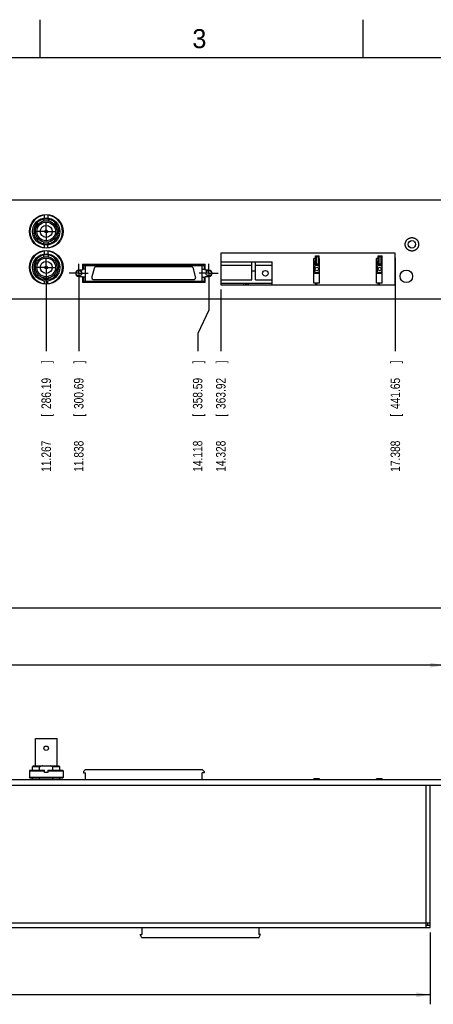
# Model space of a CAD drawing. Header units: inches. Extents: x 0 to 34, y 0 to 22.
# Tile 5 of 16: x 21 to 26.4, y 9.1 to 22. Entities that reach past the tile are written whole.
import ezdxf

# ---------------------------------------------------------------- set-up
doc = ezdxf.new("R2010")
doc.units = ezdxf.units.IN
doc.header["$LTSCALE"] = 1.87
doc.header["$MEASUREMENT"] = 0
doc.linetypes.add('CENTER', pattern=[0.6, 0.375, -0.075, 0.075, -0.075])
doc.layers.get('0').update_dxf_attribs({"linetype": 'CONTINUOUS'})
doc.layers.add('DEFAULT_1', color=7, linetype='CENTER')
doc.layers.add('DIMENSIONS', color=7, linetype='CONTINUOUS')
doc.styles.get("Standard").update_dxf_attribs({"font": 'txt', "width": 0.8})
doc.dimstyles.new('DIMSTYLE_1', dxfattribs={"dimtxt": 0.125, "dimasz": 0.18, "dimexe": 0.18, "dimexo": 0.0625, "dimgap": 0.09, "dimtad": 0, "dimtih": 1, "dimtoh": 1, "dimdec": 3, "dimlfac": 1.333333, "dimzin": 4, "dimdsep": 46, "dimtxsty": 'STANDARD', "dimblk": '_FILLED', "dimblk1": '_FILLED', "dimblk2": '_FILLED', "dimcen": 0.09, "dimadec": 0, "dimazin": 0, "dimtp": 0.01, "dimtm": 0.01, "dimtfac": 1, "dimtdec": 3, "dimtofl": 0, "dimtmove": 0, "dimatfit": 3, "dimldrblk": '_FILLED', "dimfxl": 1, "dimtolj": 1, "dimtzin": 4, "dimarcsym": 0})
doc.dimstyles.new('DIMSTYLE_2', dxfattribs={"dimtxt": 0.125, "dimasz": 0.18, "dimexe": 0.18, "dimexo": 0.0625, "dimgap": 0.09, "dimtad": 0, "dimtih": 1, "dimtoh": 1, "dimdec": 3, "dimlfac": 1.333333, "dimzin": 4, "dimdsep": 46, "dimtxsty": 'STANDARD', "dimblk": '_FILLED', "dimblk1": '_FILLED', "dimblk2": '_FILLED', "dimcen": 0.09, "dimadec": 0, "dimazin": 0, "dimtp": 0.01, "dimtm": 0.01, "dimtfac": 1, "dimtdec": 3, "dimtofl": 0, "dimtmove": 0, "dimatfit": 3, "dimldrblk": '_FILLED', "dimfxl": 1, "dimtolj": 1, "dimtzin": 4, "dimarcsym": 0})

# ---------------------------------------------------------------- blocks, each defined once
blk = doc.blocks.new('*D15')
at = {"layer": 'DIMENSIONS', "color": 2, "linetype": 'CONTINUOUS'}
blk.add_line((21.336, 18.682), (21.336, 17.644), dxfattribs=at)
at = {"layer": 'DIMENSIONS', "color": 2, "linetype": 'CONTINUOUS', "width": 0.8}
for s, p in [(']', (21.398, 17.482)), ('286.19', (21.398, 16.882)), ('[', (21.398, 16.782)), ('11.267', (21.398, 16.057))]:
    blk.add_text(s, height=0.125, rotation=90, dxfattribs=at).set_placement(p)
blk = doc.blocks.new('_FILLED')
at = {"color": 0, "linetype": 'BYBLOCK'}
blk.add_solid([(0, 0), (-1, 0.174), (-1, -0.174)], dxfattribs=at)
blk = doc.blocks.new('*D16')
at = {"layer": 'DIMENSIONS', "color": 2, "linetype": 'CONTINUOUS'}
blk.add_line((21.764, 18.604), (21.764, 17.644), dxfattribs=at)
at = {"layer": 'DIMENSIONS', "color": 2, "linetype": 'CONTINUOUS', "width": 0.8}
for s, p in [(']', (21.826, 17.482)), ('300.69', (21.826, 16.882)), ('[', (21.826, 16.782)), ('11.838', (21.826, 16.057))]:
    blk.add_text(s, height=0.125, rotation=90, dxfattribs=at).set_placement(p)
blk = doc.blocks.new('*D17')
at = {"layer": 'DIMENSIONS', "color": 2, "linetype": 'CONTINUOUS'}
for p, q in [((23.474, 18.604), (23.474, 18.181)), ((23.474, 18.181), (23.328, 17.873)), ((23.328, 17.873), (23.328, 17.644))]:
    blk.add_line(p, q, dxfattribs=at)
at = {"layer": 'DIMENSIONS', "color": 2, "linetype": 'CONTINUOUS', "width": 0.8}
for s, p in [(']', (23.39, 17.482)), ('358.59', (23.39, 16.882)), ('[', (23.39, 16.782)), ('14.118', (23.39, 16.057))]:
    blk.add_text(s, height=0.125, rotation=90, dxfattribs=at).set_placement(p)
blk = doc.blocks.new('*D18')
at = {"layer": 'DIMENSIONS', "color": 2, "linetype": 'CONTINUOUS'}
blk.add_line((23.631, 18.453), (23.631, 17.644), dxfattribs=at)
at = {"layer": 'DIMENSIONS', "color": 2, "linetype": 'CONTINUOUS', "width": 0.8}
for s, p in [(']', (23.694, 17.482)), ('363.92', (23.694, 16.882)), ('[', (23.694, 16.782)), ('14.328', (23.694, 16.057))]:
    blk.add_text(s, height=0.125, rotation=90, dxfattribs=at).set_placement(p)
blk = doc.blocks.new('*D19')
at = {"layer": 'DIMENSIONS', "color": 2, "linetype": 'CONTINUOUS'}
blk.add_line((25.926, 18.87), (25.926, 17.644), dxfattribs=at)
at = {"layer": 'DIMENSIONS', "color": 2, "linetype": 'CONTINUOUS', "width": 0.8}
for s, p in [(']', (25.989, 17.482)), ('441.65', (25.989, 16.882)), ('[', (25.989, 16.782)), ('17.388', (25.989, 16.057))]:
    blk.add_text(s, height=0.125, rotation=90, dxfattribs=at).set_placement(p)
blk = doc.blocks.new('*D20')
at = {"layer": 'DIMENSIONS', "color": 2, "linetype": 'CONTINUOUS'}
blk.add_line((27.135, 18.269), (27.135, 17.644), dxfattribs=at)
at = {"layer": 'DIMENSIONS', "color": 2, "linetype": 'CONTINUOUS', "width": 0.8}
for s, p in [(']', (27.198, 17.482)), ('482.6', (27.198, 16.982)), ('[', (27.198, 16.882)), ('19.000', (27.198, 16.157))]:
    blk.add_text(s, height=0.125, rotation=90, dxfattribs=at).set_placement(p)
blk = doc.blocks.new('*D21')
at = {"layer": 'DIMENSIONS', "color": 2, "linetype": 'CONTINUOUS'}
for p, q in [((13.635, 10.002), (13.635, 9.057)), ((26.385, 10.002), (26.385, 9.057)), ((13.635, 9.182), (19.235, 9.182)), ((26.385, 9.182), (20.785, 9.182))]:
    blk.add_line(p, q, dxfattribs=at)
at = {"layer": 'DIMENSIONS', "color": 2, "linetype": 'CONTINUOUS', "xscale": 0.18, "yscale": 0.18, "zscale": 0.18, "rotation": 180}
blk.add_blockref('_FILLED', (13.635, 9.182), dxfattribs=at)
at = {"layer": 'DIMENSIONS', "color": 2, "linetype": 'CONTINUOUS', "xscale": 0.18, "yscale": 0.18, "zscale": 0.18}
blk.add_blockref('_FILLED', (26.385, 9.182), dxfattribs=at)
at = {"layer": 'DIMENSIONS', "color": 2, "linetype": 'CONTINUOUS', "width": 0.8}
for s, p in [('17.000', (19.298, 9.119)), ('[', (20.023, 9.119)), ('431.8', (20.123, 9.119)), (']', (20.623, 9.119))]:
    blk.add_text(s, height=0.125, dxfattribs=at).set_placement(p)
blk = doc.blocks.new('*D23')
at = {"layer": 'DIMENSIONS', "color": 2, "linetype": 'CONTINUOUS'}
for p, q in [((13.451, 12.717), (13.451, 13.639)), ((26.569, 12.717), (26.569, 13.639)), ((13.451, 13.514), (19.185, 13.514)), ((26.569, 13.514), (20.835, 13.514))]:
    blk.add_line(p, q, dxfattribs=at)
at = {"layer": 'DIMENSIONS', "color": 2, "linetype": 'CONTINUOUS', "xscale": 0.18, "yscale": 0.18, "zscale": 0.18, "rotation": 180}
blk.add_blockref('_FILLED', (13.451, 13.514), dxfattribs=at)
at = {"layer": 'DIMENSIONS', "color": 2, "linetype": 'CONTINUOUS', "xscale": 0.18, "yscale": 0.18, "zscale": 0.18}
blk.add_blockref('_FILLED', (26.569, 13.514), dxfattribs=at)
at = {"layer": 'DIMENSIONS', "color": 2, "linetype": 'CONTINUOUS', "width": 0.8}
for s, p in [('17.490', (19.248, 13.451)), ('[', (19.973, 13.451)), ('444.25', (20.073, 13.451)), (']', (20.673, 13.451))]:
    blk.add_text(s, height=0.125, dxfattribs=at).set_placement(p)
blk = doc.blocks.new('*D24')
at = {"layer": 'DIMENSIONS', "color": 2, "linetype": 'CONTINUOUS'}
for p, q in [((12.885, 12.001), (12.885, 14.389)), ((27.135, 12.001), (27.135, 14.389)), ((12.885, 14.264), (19.235, 14.264)), ((27.135, 14.264), (20.785, 14.264))]:
    blk.add_line(p, q, dxfattribs=at)
at = {"layer": 'DIMENSIONS', "color": 2, "linetype": 'CONTINUOUS', "xscale": 0.18, "yscale": 0.18, "zscale": 0.18, "rotation": 180}
blk.add_blockref('_FILLED', (12.885, 14.264), dxfattribs=at)
at = {"layer": 'DIMENSIONS', "color": 2, "linetype": 'CONTINUOUS', "xscale": 0.18, "yscale": 0.18, "zscale": 0.18}
blk.add_blockref('_FILLED', (27.135, 14.264), dxfattribs=at)
at = {"layer": 'DIMENSIONS', "color": 2, "linetype": 'CONTINUOUS', "width": 0.8}
for s, p in [('19.000', (19.298, 14.201)), ('[', (20.023, 14.201)), ('482.6', (20.123, 14.201)), (']', (20.623, 14.201))]:
    blk.add_text(s, height=0.125, dxfattribs=at).set_placement(p)

msp = doc.modelspace()

# ---------------------------------------------------------------- linework, layer by layer
at = {"color": 2, "linetype": 'CONTINUOUS'}
for p, q in [((21.25002, 22), (21.25002, 21.5)), ((25.50002, 22), (25.50002, 21.5))]:
    msp.add_line(p, q, dxfattribs=at)
at = {"color": 7, "linetype": 'CONTINUOUS'}
for p, q in [((27.13523, 19.62906), (12.88523, 19.62906)), ((21.315, 19.39462), (21.315, 19.43722)), ((21.35625, 19.43722), (21.35625, 19.39462)), ((21.25215, 19.37519), (21.306, 19.37519)), ((21.306, 19.38156), (21.36525, 19.38156)), ((21.306, 19.35595), (21.306, 19.38156)), ((21.36525, 19.35595), (21.36525, 19.38156)), ((21.36525, 19.37519), (21.41911, 19.37519)), ((21.306, 19.05569), (21.306, 19.07717)), ((21.306, 19.05569), (21.36525, 19.05569)), ((21.315, 18.9959), (21.315, 19.0385)), ((21.35625, 18.9959), (21.35625, 19.0385)), ((21.36525, 19.05569), (21.36525, 19.07717)), ((21.306, 18.91394), (21.36525, 18.91394)), ((21.306, 18.88345), (21.306, 18.91394)), ((21.315, 18.92212), (21.315, 18.96472)), ((21.35625, 18.96472), (21.35625, 18.92212)), ((21.36525, 18.88345), (21.36525, 18.91394)), ((25.926, 18.93231), (23.631, 18.93231)), ((23.631, 18.93231), (23.631, 18.51531)), ((25.926, 18.51531), (25.926, 18.93231)), ((21.81083, 18.78794), (23.42708, 18.78794)), ((21.81083, 18.78794), (21.81083, 18.70806)), ((21.82591, 18.77019), (23.41154, 18.77019)), ((21.82591, 18.77019), (21.82591, 18.71852)), ((21.85101, 18.5635), (21.85101, 18.77019)), ((23.38645, 18.5635), (23.38645, 18.77019)), ((23.41154, 18.77019), (23.41154, 18.71852)), ((23.42708, 18.70806), (23.42708, 18.78794)), ((23.631, 18.81832), (24.30623, 18.81832)), ((23.631, 18.77403), (24.04048, 18.77403)), ((24.04048, 18.5821), (24.04048, 18.81832)), ((24.08772, 18.5821), (24.08772, 18.81832)), ((24.08772, 18.77403), (24.30623, 18.77403)), ((24.30623, 18.51531), (24.30623, 18.81832)), ((24.87563, 18.86181), (24.8535, 18.86181)), ((24.8535, 18.53781), (24.8535, 18.86181)), ((24.87563, 18.8197), (24.8535, 18.8197)), ((24.86775, 18.8197), (24.86775, 18.77845)), ((24.9285, 18.77845), (24.86775, 18.77845)), ((24.87563, 18.89395), (24.927, 18.89395)), ((24.87563, 18.77995), (24.87563, 18.89395)), ((24.87563, 18.77995), (24.927, 18.77995)), ((24.91575, 18.8827), (24.88688, 18.8827)), ((24.88688, 18.8827), (24.88688, 18.7912)), ((24.88688, 18.7912), (24.91575, 18.7912)), ((24.9045, 18.77995), (24.9045, 18.77845)), ((24.91575, 18.7912), (24.91575, 18.8827)), ((24.927, 18.77995), (24.927, 18.89395)), ((24.9285, 18.86181), (24.927, 18.86181)), ((24.9285, 18.8197), (24.927, 18.8197)), ((24.9285, 18.53781), (24.9285, 18.86181)), ((25.70063, 18.86181), (25.6785, 18.86181)), ((25.6785, 18.53781), (25.6785, 18.86181)), ((25.70063, 18.8197), (25.6785, 18.8197)), ((25.69275, 18.8197), (25.69275, 18.77845)), ((25.7535, 18.77845), (25.69275, 18.77845)), ((25.70063, 18.89395), (25.752, 18.89395)), ((25.70063, 18.77995), (25.70063, 18.89395)), ((25.70063, 18.77995), (25.752, 18.77995)), ((25.74075, 18.8827), (25.71188, 18.8827)), ((25.71188, 18.8827), (25.71188, 18.7912)), ((25.71188, 18.7912), (25.74075, 18.7912)), ((25.7295, 18.77995), (25.7295, 18.77845)), ((25.74075, 18.7912), (25.74075, 18.8827)), ((25.752, 18.77995), (25.752, 18.89395)), ((25.7535, 18.86181), (25.752, 18.86181)), ((25.7535, 18.8197), (25.752, 18.8197)), ((25.7535, 18.53781), (25.7535, 18.86181)), ((21.81083, 18.70806), (21.76388, 18.70806)), ((21.85101, 18.71852), (21.82591, 18.71852)), ((21.96574, 18.72911), (21.93647, 18.61986)), ((23.24319, 18.751), (21.99426, 18.751)), ((23.30099, 18.61986), (23.27172, 18.72911)), ((23.38645, 18.71852), (23.41154, 18.71852)), ((23.47433, 18.70806), (23.42708, 18.70806)), ((24.04048, 18.70021), (24.08772, 18.70021)), ((24.9285, 18.6637), (24.8535, 18.6637)), ((24.86175, 18.75661), (24.86175, 18.68917)), ((25.7535, 18.6637), (25.6785, 18.6637)), ((25.68675, 18.75661), (25.68675, 18.68917)), ((21.42325, 18.58769), (21.24801, 18.58769)), ((21.306, 18.58806), (21.306, 18.60467)), ((21.306, 18.58806), (21.36525, 18.58806)), ((21.315, 18.5234), (21.315, 18.566)), ((21.35625, 18.5234), (21.35625, 18.566)), ((21.36525, 18.58806), (21.36525, 18.60467)), ((21.76388, 18.62406), (21.81083, 18.62406)), ((21.81083, 18.62406), (21.81083, 18.54419)), ((23.42708, 18.54419), (21.81083, 18.54419)), ((21.85101, 18.61517), (21.82591, 18.61517)), ((21.82591, 18.61517), (21.82591, 18.5635)), ((21.82591, 18.5635), (23.41154, 18.5635)), ((21.96499, 18.58269), (23.27247, 18.58269)), ((23.38645, 18.61517), (23.41154, 18.61517)), ((23.41154, 18.61517), (23.41154, 18.5635)), ((23.42708, 18.62406), (23.47433, 18.62406)), ((23.42708, 18.54419), (23.42708, 18.62406)), ((23.631, 18.5821), (24.04048, 18.5821)), ((23.631, 18.53781), (24.30623, 18.53781)), ((23.631, 18.51531), (25.926, 18.51531)), ((23.93235, 18.53781), (23.93235, 18.51531)), ((23.9556, 18.53781), (23.9556, 18.51531)), ((23.96985, 18.53781), (23.96985, 18.51531)), ((23.9931, 18.53781), (23.9931, 18.51531)), ((24.08772, 18.5821), (24.30623, 18.5821)), ((24.9285, 18.53781), (24.8535, 18.53781)), ((24.87582, 18.53781), (24.87582, 18.51531)), ((24.89119, 18.53781), (24.89119, 18.51531)), ((25.7535, 18.53781), (25.6785, 18.53781)), ((25.70082, 18.53781), (25.70082, 18.51531)), ((25.71619, 18.53781), (25.71619, 18.51531)), ((12.88523, 18.33156), (27.13523, 18.33156)), ((21.19313, 12.19154), (21.19313, 12.55004)), ((21.19313, 12.55004), (21.47813, 12.55004)), ((21.47813, 12.19154), (21.47813, 12.55004)), ((21.17138, 12.19154), (21.15638, 12.17654)), ((21.24801, 12.17654), (21.15638, 12.17654)), ((21.15638, 12.13379), (21.15638, 12.17654)), ((21.17138, 12.19154), (21.49988, 12.19154)), ((21.24801, 12.13379), (21.24801, 12.17654)), ((21.51488, 12.17654), (21.42325, 12.17654)), ((21.42325, 12.13379), (21.42325, 12.17654)), ((21.49988, 12.19154), (21.51488, 12.17654)), ((21.51488, 12.13379), (21.51488, 12.17654)), ((21.1215, 12.13379), (21.114, 12.12629)), ((21.114, 12.12629), (21.315, 12.12629)), ((21.114, 12.12629), (21.114, 12.03779)), ((21.55725, 12.03779), (21.114, 12.03779)), ((21.1215, 12.03029), (21.114, 12.03779)), ((21.1215, 12.13379), (21.315, 12.13379)), ((21.315, 12.10304), (21.315, 12.13379)), ((21.35625, 12.10304), (21.315, 12.10304)), ((21.35625, 12.13379), (21.54975, 12.13379)), ((21.35625, 12.13379), (21.35625, 12.10304)), ((21.35625, 12.12629), (21.55725, 12.12629)), ((21.54975, 12.13379), (21.55725, 12.12629)), ((21.54975, 12.03029), (21.55725, 12.03779)), ((21.55725, 12.12629), (21.55725, 12.03779)), ((21.85101, 12.14253), (21.82591, 12.11743)), ((21.82591, 12.11743), (21.82591, 12.09823)), ((21.82591, 12.09823), (21.85101, 12.09823)), ((21.85101, 12.14253), (23.38645, 12.14253)), ((21.85101, 12.01379), (21.85101, 12.09823)), ((23.38645, 12.14253), (23.41154, 12.11743)), ((23.41154, 12.09823), (23.38645, 12.09823)), ((23.38645, 12.01379), (23.38645, 12.09823)), ((23.41154, 12.11743), (23.41154, 12.09823)), ((12.88523, 12.01379), (27.13523, 12.01379)), ((12.88523, 11.93879), (27.13523, 11.93879)), ((21.54975, 12.03029), (21.1215, 12.03029)), ((21.15638, 12.01379), (21.15638, 12.03029)), ((21.24801, 12.01379), (21.24801, 12.03029)), ((21.42325, 12.01379), (21.42325, 12.03029)), ((21.51488, 12.01379), (21.51488, 12.03029)), ((24.9285, 12.02144), (24.8535, 12.02144)), ((24.8535, 12.01379), (24.8535, 12.02144)), ((24.9285, 12.01394), (24.8535, 12.01394)), ((24.9285, 12.01379), (24.9285, 12.02144)), ((25.7535, 12.02144), (25.6785, 12.02144)), ((25.6785, 12.01379), (25.6785, 12.02144)), ((25.7535, 12.01394), (25.6785, 12.01394)), ((25.7535, 12.01379), (25.7535, 12.02144)), ((26.32613, 11.93879), (26.32613, 10.06484)), ((26.38523, 10.09889), (26.38523, 11.93879)), ((26.38523, 10.12394), (13.63523, 10.12394)), ((26.32613, 10.09889), (26.38523, 10.09889)), ((26.35125, 10.12394), (26.35125, 10.09889)), ((26.35568, 10.09889), (26.35568, 10.12394)), ((13.63523, 10.06484), (26.38523, 10.06484)), ((22.56977, 9.97586), (22.59339, 9.97586)), ((22.59339, 9.93157), (22.56977, 9.97586)), ((22.59339, 10.06484), (22.59339, 9.97586)), ((24.13207, 10.06484), (24.13207, 9.97586)), ((24.15569, 9.97586), (24.13207, 9.97586)), ((24.13207, 9.93157), (24.15569, 9.97586)), ((26.38523, 10.09439), (26.32613, 10.09439)), ((26.38523, 10.06484), (26.38523, 10.09439)), ((24.13207, 9.93157), (22.59339, 9.93157))]:
    msp.add_line(p, q, dxfattribs=at)
at = {"color": 7, "linetype": 'CONTINUOUS', "const_width": 0.02}
msp.add_lwpolyline([(33.50002, 21.5), (0.50002, 21.5)], dxfattribs=at)
at = {"color": 7, "linetype": 'CONTINUOUS'}
for centre, radius in [((21.33563, 19.21656), 0.22162), ((21.33563, 19.21656), 0.17925), ((21.33563, 19.21656), 0.1425), ((21.33563, 19.2168), 0.12262), ((21.33563, 19.2168), 0.07875), ((21.33563, 19.2168), 0.01875), ((26.14523, 19.04706), 0.04838), ((21.33563, 18.74406), 0.22162), ((21.33563, 18.74406), 0.17925), ((21.33563, 18.74406), 0.1425), ((21.33563, 18.74406), 0.12262), ((21.33563, 18.74406), 0.07875), ((21.33563, 18.74406), 0.01875), ((21.76391, 18.66685), 0.03691), ((23.47355, 18.66685), 0.03691), ((24.21765, 18.66626), 0.03691), ((24.89513, 18.72289), 0.0225), ((25.72013, 18.72289), 0.0225), ((26.07173, 18.62639), 0.0825), ((21.33563, 12.42254), 0.02962)]:
    msp.add_circle(centre, radius, dxfattribs=at)
for centre, radius, start, end in [((21.33563, 19.21656), 0.21412, 95.527429, 264.472571), ((21.33563, 19.21656), 0.21412, 275.527429, 84.472571), ((21.33563, 19.21656), 0.16425, 105.037351, 74.962649), ((21.33563, 18.74406), 0.21412, 95.527429, 264.472571), ((21.33563, 18.74406), 0.16425, 100.397879, 252.186665), ((21.33563, 18.74406), 0.21412, 275.527429, 84.472571), ((21.33563, 18.74406), 0.16425, 287.813335, 79.602121), ((24.89513, 18.71608), 0.0525, 50.527018, 129.472982), ((25.72013, 18.71608), 0.0525, 50.527018, 129.472982), ((21.76388, 18.66606), 0.042, 90, 270), ((21.99426, 18.72147), 0.02953, 90, 165), ((23.24319, 18.72147), 0.02953, 15, 90), ((23.47433, 18.66606), 0.042, 270, 90), ((24.89513, 18.7297), 0.0525, 230.527018, 309.472982), ((25.72013, 18.7297), 0.0525, 230.527018, 309.472982), ((21.96499, 18.61222), 0.02953, 165, 270), ((23.27247, 18.61222), 0.02953, 270, 15)]:
    msp.add_arc(centre, radius, start, end, dxfattribs=at)
for points, knots in [([(26.0571, 19.04706), (26.0571, 19.04932), (26.05729, 19.05383), (26.05806, 19.06057), (26.05936, 19.06722), (26.06116, 19.07375), (26.06346, 19.08013), (26.06624, 19.08631), (26.06949, 19.09226), (26.07318, 19.09794), (26.0773, 19.10333), (26.08182, 19.10838), (26.08672, 19.11306), (26.09196, 19.11736), (26.09751, 19.12124), (26.10335, 19.12469), (26.10944, 19.12768), (26.11572, 19.13018), (26.12215, 19.13219), (26.12869, 19.1337), (26.13533, 19.13471), (26.14202, 19.1352), (26.14874, 19.13519), (26.15543, 19.13467), (26.16206, 19.13364), (26.1686, 19.13211), (26.175, 19.13009), (26.18122, 19.12758), (26.18724, 19.12461), (26.19302, 19.12119), (26.19852, 19.11734), (26.20374, 19.11306), (26.20863, 19.10838), (26.21315, 19.10333), (26.21728, 19.09794), (26.22097, 19.09226), (26.22422, 19.08631), (26.227, 19.08013), (26.2293, 19.07375), (26.2311, 19.06722), (26.23239, 19.06056), (26.23317, 19.05383), (26.23335, 19.04932), (26.23335, 19.04706)], [0, 0, 0, 0, 0.02446409, 0.04893914, 0.07339351, 0.09787255, 0.12232475, 0.14680216, 0.17126478, 0.19573108, 0.22020732, 0.24466387, 0.26914295, 0.29358849, 0.31805752, 0.34253052, 0.36703172, 0.39146073, 0.41574077, 0.43996033, 0.46419019, 0.48844443, 0.51267053, 0.53689882, 0.56111916, 0.58534885, 0.60957266, 0.63381191, 0.65805251, 0.68225997, 0.7064956, 0.73082522, 0.7553061, 0.77980276, 0.80428154, 0.82874474, 0.85319675, 0.87767916, 0.90213471, 0.92661164, 0.95106552, 0.97553603, 1, 1, 1, 1]), ([(26.23335, 19.04706), (26.23335, 19.0448), (26.23317, 19.04029), (26.23239, 19.03355), (26.2311, 19.0269), (26.2293, 19.02037), (26.227, 19.01399), (26.22422, 19.00781), (26.22097, 19.00186), (26.21728, 18.99618), (26.21316, 18.99079), (26.20863, 18.98574), (26.20374, 18.98106), (26.1985, 18.97676), (26.19294, 18.97288), (26.1871, 18.96943), (26.18102, 18.96644), (26.17474, 18.96394), (26.16831, 18.96193), (26.16177, 18.96042), (26.15513, 18.95942), (26.14843, 18.95892), (26.14172, 18.95893), (26.13503, 18.95945), (26.1284, 18.96048), (26.12186, 18.96201), (26.11546, 18.96403), (26.10923, 18.96654), (26.10321, 18.96951), (26.09744, 18.97293), (26.09193, 18.97678), (26.08672, 18.98106), (26.08183, 18.98574), (26.0773, 18.99079), (26.07318, 18.99618), (26.06949, 19.00186), (26.06624, 19.00781), (26.06346, 19.01399), (26.06116, 19.02037), (26.05936, 19.0269), (26.05806, 19.03356), (26.05729, 19.04029), (26.0571, 19.0448), (26.0571, 19.04706)], [0, 0, 0, 0, 0.02446409, 0.04893914, 0.07339351, 0.09787255, 0.12232475, 0.14680216, 0.17126478, 0.19573108, 0.22020732, 0.24466387, 0.26914295, 0.29358849, 0.31805752, 0.34253052, 0.36703172, 0.39146073, 0.41574077, 0.43996033, 0.46419019, 0.48844443, 0.51267053, 0.53689882, 0.56111916, 0.58534885, 0.60957266, 0.63381191, 0.65805251, 0.68225997, 0.7064956, 0.73082522, 0.7553061, 0.77980276, 0.80428154, 0.82874474, 0.85319675, 0.87767916, 0.90213471, 0.92661164, 0.95106552, 0.97553603, 1, 1, 1, 1]), ([(21.28538, 12.19154), (21.28235, 12.19062), (21.27623, 12.18859), (21.267, 12.18509), (21.25755, 12.18108), (21.25122, 12.17811), (21.24801, 12.17654)], [0, 0, 0, 0, 0.23597046, 0.47985102, 0.73380806, 1, 1, 1, 1]), ([(21.42325, 12.17654), (21.42003, 12.17812), (21.41368, 12.18109), (21.40422, 12.18511), (21.39501, 12.1886), (21.3889, 12.19062), (21.38588, 12.19154)], [0, 0, 0, 0, 0.26709248, 0.52127986, 0.76482538, 1, 1, 1, 1])]:
    msp.add_open_spline(points, degree=3, knots=knots, dxfattribs=at)
at = {"layer": 'DEFAULT_1', "color": 7, "linetype": 'CENTER'}
for p, q in [((21.33563, 19.2168), (21.33563, 19.34187)), ((21.33563, 19.2168), (21.21055, 19.2168)), ((21.33563, 19.2168), (21.4607, 19.2168)), ((21.33563, 19.2168), (21.33563, 19.09172)), ((21.33563, 18.74406), (21.33563, 18.86914)), ((21.76391, 18.66685), (21.76391, 18.79192)), ((23.47355, 18.66685), (23.47355, 18.79192)), ((21.33563, 18.74406), (21.21055, 18.74406)), ((21.33563, 18.74406), (21.4607, 18.74406)), ((21.33563, 18.74406), (21.33563, 18.61899)), ((21.76391, 18.66685), (21.63883, 18.66685)), ((21.76391, 18.66685), (21.88898, 18.66685)), ((21.76391, 18.66685), (21.76391, 18.54177)), ((23.47355, 18.66685), (23.34848, 18.66685)), ((23.47355, 18.66685), (23.59863, 18.66685)), ((23.47355, 18.66685), (23.47355, 18.54177))]:
    msp.add_line(p, q, dxfattribs=at)

# ---------------------------------------------------------------- texts
at = {"color": 2, "linetype": 'CONTINUOUS'}
msp.add_text('3', height=0.25, dxfattribs=at).set_placement((23.25697, 21.62594))

# ---------------------------------------------------------------- dimensions: what is measured, and where the dimension line sits
at = {"layer": 'DIMENSIONS', "color": 2, "linetype": 'CONTINUOUS'}
for feature_location, offset, dtype, origin, picture, middle in [((25.926, 18.86981), (0, -1.22575), 1, (12.88523, 18.93231), '*D19', (25.926, 16.81906)), ((21.33563, 18.68156), (0, -1.0375), 1, (12.88523, 18.74406), '*D15', (21.33563, 16.81906)), ((21.76391, 18.60435), (0, -0.96029), 1, (12.88523, 18.66685), '*D16', (21.76391, 16.81906)), ((23.47355, 18.60435), (-0.14591, -0.96029), 0, (12.88523, 18.66685), '*D17', (23.32764, 16.81906)), ((23.631, 18.45281), (0, -0.80875), 1, (12.88523, 18.51531), '*D18', (23.631, 16.81906)), ((27.13523, 18.26906), (0, -0.625), 1, (12.88523, 18.33156), '*D20', (27.13523, 16.86906))]:
    dim = msp.add_ordinate_dim(feature_location=feature_location, offset=offset, dtype=dtype, origin=origin, dimstyle='DIMSTYLE_1', dxfattribs=at)
    dim.commit()
    dim.dimension.update_dxf_attribs({"geometry": picture, "text_midpoint": middle})
for base, p1, p2, picture, middle in [((27.13523, 14.26379), (12.88523, 12.00129), (27.13523, 12.00129), '*D24', (20.01023, 14.26379)), ((26.56898, 13.51379), (13.45148, 12.71729), (26.56898, 12.71729), '*D23', (20.01023, 13.51379)), ((26.38523, 9.18157), (13.63523, 10.00234), (26.38523, 10.00234), '*D21', (20.01023, 9.18157))]:
    dim = msp.add_linear_dim(base=base, p1=p1, p2=p2, dimstyle='DIMSTYLE_2', dxfattribs=at)
    dim.commit()
    dim.dimension.update_dxf_attribs({"geometry": picture, "text_midpoint": middle, "dimtype": 160})

doc.saveas('drawing.dxf')
